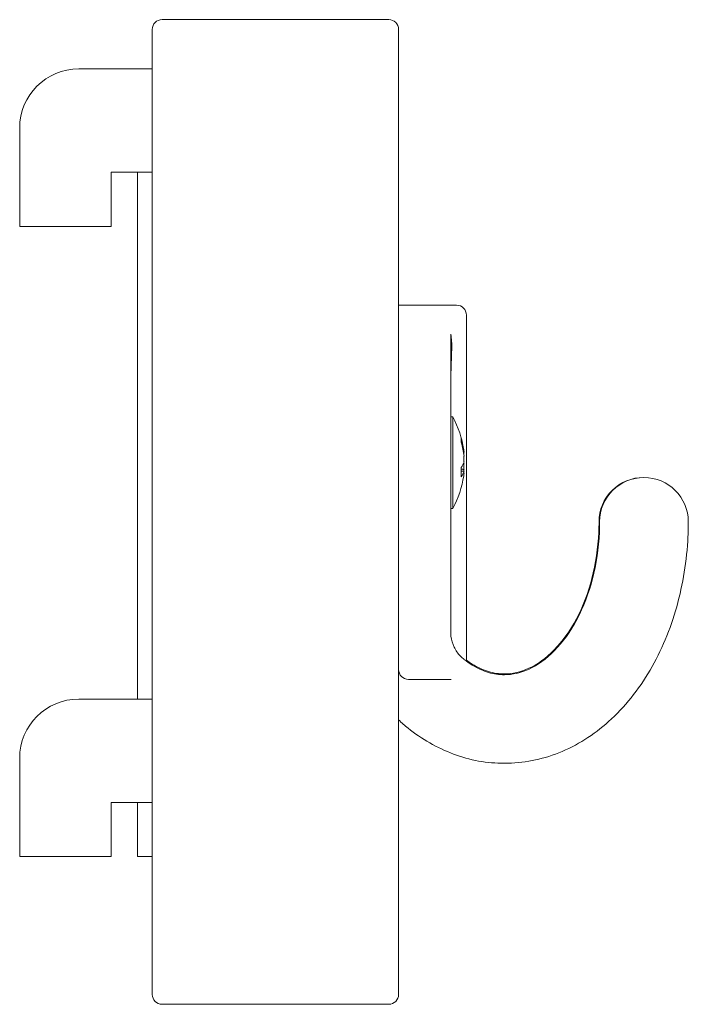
# Model space of a CAD drawing. Header units: millimetres. Extents: x -312.7 to -244.8, y -159.5 to -59.5.
import ezdxf

# ---------------------------------------------------------------- set-up
doc = ezdxf.new("R2010")
doc.units = ezdxf.units.MM

msp = doc.modelspace()

# ---------------------------------------------------------------- linework, layer by layer
at = {"color": 0, "linetype": 'Continuous', "lineweight": 0}
for p, q in [((-275.21, -59.51), (-298.21, -59.51)), ((-299.21, -60.51), (-299.21, -158.51)), ((-274.21, -158.51), (-274.21, -60.51)), ((-306.67, -64.51), (-300.91, -64.51)), ((-299.21, -64.51), (-300.91, -64.51)), ((-312.67, -80.51), (-312.67, -70.51)), ((-303.37, -75.01), (-303.37, -80.51)), ((-300.91, -75.01), (-303.37, -75.01)), ((-300.91, -75.01), (-299.21, -75.01)), ((-300.71, -128.51), (-300.71, -75.01)), ((-303.37, -80.51), (-312.67, -80.51)), ((-274.21, -88.51), (-268.91, -88.51)), ((-268.91, -88.51), (-268.91, -88.51)), ((-268.91, -88.51), (-268.33, -88.51)), ((-268.32, -88.51), (-268.33, -88.51)), ((-268.32, -88.51), (-268.32, -88.51)), ((-267.33, -89.51), (-267.33, -124.66)), ((-268.91, -93.76), (-268.91, -99.45)), ((-268.91, -109.97), (-268.91, -99.45)), ((-268.91, -99.86), (-268.71, -99.86)), ((-268.71, -100.23), (-268.71, -99.86)), ((-268.71, -106.33), (-268.71, -100.23)), ((-267.57, -103.44), (-267.57, -103.67)), ((-267.57, -103.84), (-267.57, -104.41)), ((-267.57, -104.62), (-267.57, -105.19)), ((-267.57, -105.36), (-267.57, -105.59)), ((-268.71, -109.16), (-268.71, -106.33)), ((-268.91, -109.16), (-268.71, -109.16)), ((-268.91, -109.97), (-268.91, -115.42)), ((-268.91, -115.42), (-268.91, -121.99)), ((-272.94, -126.51), (-273.21, -126.51)), ((-306.67, -128.51), (-300.91, -128.51)), ((-299.21, -128.51), (-300.91, -128.51)), ((-312.67, -144.51), (-312.67, -134.51)), ((-303.37, -139.01), (-303.37, -144.51)), ((-300.91, -139.01), (-303.37, -139.01)), ((-300.91, -139.01), (-299.21, -139.01)), ((-300.71, -144.51), (-300.71, -139.01)), ((-303.37, -144.51), (-312.67, -144.51)), ((-300.71, -144.51), (-299.21, -144.51)), ((-298.21, -159.51), (-275.21, -159.51))]:
    msp.add_line(p, q, dxfattribs=at)
for centre, start, end in [((-298.21, -60.51), 90, 180), ((-275.21, -60.51), 0, 90), ((-273.21, -125.51), 180, 270), ((-298.21, -158.51), 180, 270), ((-275.21, -158.51), 270, 0)]:
    msp.add_arc(centre, 1, start, end, dxfattribs=at)
at = {"color": 0, "linetype": 'Continuous', "lineweight": 0, "extrusion": (2.20056e-16, -4.01378e-32, -1)}
msp.add_arc((306.67, -70.51), 6, 360, 90, dxfattribs=at)
at = {"color": 0, "linetype": 'Continuous', "lineweight": 0, "extrusion": (2.20056e-16, -3.85186e-34, -1)}
msp.add_arc((268.33, -89.51), 1, 90.5665, 180, dxfattribs=at)
at = {"color": 0, "linetype": 'Continuous', "lineweight": 0, "extrusion": (2.20056e-16, 1.2326e-32, -1)}
msp.add_arc((277.12, -104.51), 9.61, 151.0594, 172.1119, dxfattribs=at)
at = {"color": 0, "linetype": 'Continuous', "lineweight": 0, "extrusion": (2.20056e-16, -6.16298e-33, -1)}
msp.add_arc((277.12, -104.51), 9.61, 187.8881, 208.9406, dxfattribs=at)
at = {"color": 0, "linetype": 'Continuous', "lineweight": 0, "extrusion": (2.20056e-16, 8.75812e-47, -1)}
msp.add_arc((249.36, -110.51), 4.5, 0, 90.4021, dxfattribs=at)
at = {"color": 0, "linetype": 'Continuous', "lineweight": 0, "extrusion": (2.20056e-16, 0, -1)}
msp.add_arc((249.3, -110.51), 4.5, 0, 180, dxfattribs=at)
at = {"color": 0, "linetype": 'Continuous', "lineweight": 0, "extrusion": (2.20056e-16, 1.30197e-31, -1)}
msp.add_arc((306.67, -134.51), 6, 0, 90, dxfattribs=at)
at = {"color": 0, "linetype": 'Continuous', "lineweight": 0}
for centre, major_axis, ratio, start_param, end_param in [((-265.91, -97.05), (0, -16.22), 0.18493, -1.83004, -1.5708), ((-277.12, -104.72), (9.6, 0), 0.9206, 0.09921, 0.26147), ((-277.12, -104.04), (9.6, 0), 0.39051, -0.26147, -0.09921), ((-277.12, -104.72), (9.6, 0), 0.9206, -0.12686, -0.09921)]:
    msp.add_ellipse(centre, major_axis=major_axis, ratio=ratio, start_param=start_param, end_param=end_param, dxfattribs=at)
at = {"color": 0, "linetype": 'Continuous', "lineweight": 0, "extrusion": (1.9835e-16, 2.64199e-17, -1)}
msp.add_ellipse((-276.27, -106.09), major_axis=(8.28, 4.48), ratio=0.34948, start_param=0.13234, end_param=0.24178, dxfattribs=at)
at = {"color": 0, "linetype": 'Continuous', "lineweight": 0, "extrusion": (2.13148e-16, 9.91685e-18, -1)}
msp.add_ellipse((-277.12, -104.31), major_axis=(9.6, 0), ratio=0.9206, start_param=-0.26147, end_param=-0.09921, dxfattribs=at)
at = {"color": 0, "linetype": 'Continuous', "lineweight": 0, "extrusion": (2.06589e-16, 6.74753e-17, -1)}
msp.add_ellipse((-277.12, -104.99), major_axis=(9.6, 0), ratio=0.39051, start_param=-0.12686, end_param=-0.09921, dxfattribs=at)
at = {"color": 0, "linetype": 'Continuous', "lineweight": 0, "extrusion": (2.12659e-16, 1.12072e-17, -1)}
msp.add_ellipse((-276.27, -103.84), major_axis=(5.81, -7.41), ratio=0.82387, start_param=-0.86539, end_param=-0.81067, dxfattribs=at)
at = {"color": 0, "linetype": 'Continuous', "lineweight": 0, "extrusion": (2.18752e-16, -5.57577e-17, -1)}
msp.add_ellipse((-277.12, -104.99), major_axis=(9.6, 0), ratio=0.39051, start_param=0.09921, end_param=0.26147, dxfattribs=at)
at = {"color": 0, "linetype": 'Continuous', "lineweight": 0, "extrusion": (2.10792e-16, 1.13399e-30, -1)}
msp.add_ellipse((-276.27, -103.84), major_axis=(5.81, -7.41), ratio=0.82387, start_param=-0.81067, end_param=-0.75595, dxfattribs=at)
at = {"color": 0, "linetype": 'Continuous', "lineweight": 0, "extrusion": (2.18752e-16, -2.36523e-17, -1)}
msp.add_ellipse((-277.12, -104.31), major_axis=(9.6, 0), ratio=0.9206, start_param=0.09921, end_param=0.11866, dxfattribs=at)
at = {"color": 0, "linetype": 'Continuous', "lineweight": 0}
for points, knots in [([(-268.91, -91.46), (-268.91, -91.86), (-268.91, -92.26), (-268.91, -93), (-268.91, -93.35), (-268.91, -93.7), (-268.91, -93.73), (-268.91, -93.76)], [-0.237549, -0.237549, -0.237549, -0.237549, -0.114998, -0.114998, 0, 0, 0.009269, 0.009269, 0.009269, 0.009269]), ([(-268.81, -92.89), (-268.8, -92.66), (-268.81, -92.41), (-268.84, -91.94), (-268.87, -91.7), (-268.91, -91.46)], [0.000003, 0.000003, 0.000003, 0.000003, 0.072324, 0.072324, 0.144516, 0.144516, 0.144516, 0.144516]), ([(-263.46, -126.04), (-262.65, -126.04), (-261.82, -125.87), (-260.11, -125.08), (-259.22, -124.46), (-257.55, -122.74), (-256.76, -121.67), (-255.45, -119.18), (-254.91, -117.79), (-254.13, -114.79), (-253.89, -113.19), (-253.81, -111.21), (-253.8, -110.86), (-253.8, -110.51)], [3.14159, 3.14159, 3.14159, 3.14159, 3.45575, 3.45575, 3.76991, 3.76991, 4.0706, 4.0706, 4.36013, 4.36013, 4.65016, 4.65016, 4.71239, 4.71239, 4.71239, 4.71239]), ([(-263.46, -135.04), (-261.58, -135.04), (-259.7, -134.67), (-256.11, -133.24), (-254.4, -132.15), (-251.26, -129.33), (-249.84, -127.56), (-247.53, -123.61), (-246.62, -121.43), (-245.33, -116.85), (-244.95, -114.44), (-244.81, -111.51), (-244.8, -111.01), (-244.8, -110.51)], [3.14159, 3.14159, 3.14159, 3.14159, 3.4165, 3.4165, 3.7053, 3.7053, 4.01946, 4.01946, 4.33362, 4.33362, 4.64778, 4.64778, 4.71239, 4.71239, 4.71239, 4.71239]), ([(-263.46, -125.95), (-262.65, -125.95), (-261.84, -125.78), (-260.13, -125), (-259.25, -124.38), (-257.59, -122.67), (-256.81, -121.61), (-255.51, -119.14), (-254.97, -117.76), (-254.2, -114.78), (-253.96, -113.18), (-253.87, -111.21), (-253.86, -110.86), (-253.86, -110.51)], [3.14159, 3.14159, 3.14159, 3.14159, 3.45575, 3.45575, 3.76991, 3.76991, 4.07045, 4.07045, 4.35982, 4.35982, 4.64969, 4.64969, 4.71239, 4.71239, 4.71239, 4.71239]), ([(-268.89, -122.14), (-268.84, -122.51), (-268.73, -122.89), (-268.41, -123.57), (-268.19, -123.89), (-267.81, -124.27), (-267.7, -124.37), (-267.58, -124.47)], [0, 0, 0, 0, 1.1344, 1.1344, 2.27222, 2.27222, 2.72938, 2.72938, 2.72938, 2.72938]), ([(-267.56, -124.49), (-267.29, -124.7), (-267.01, -124.89), (-266.45, -125.23), (-266.17, -125.38), (-265.61, -125.63), (-265.34, -125.73), (-264.8, -125.89), (-264.53, -125.95), (-263.99, -126.02), (-263.73, -126.04), (-263.46, -126.04)], [2.634534, 2.634534, 2.634534, 2.634534, 2.733729, 2.733729, 2.835695, 2.835695, 2.937661, 2.937661, 3.039627, 3.039627, 3.141593, 3.141593, 3.141593, 3.141593]), ([(-267.33, -124.56), (-267.13, -124.71), (-266.94, -124.84), (-266.46, -125.13), (-266.18, -125.28), (-265.62, -125.53), (-265.35, -125.64), (-264.8, -125.8), (-264.53, -125.86), (-263.99, -125.94), (-263.73, -125.95), (-263.46, -125.95)], [2.659065, 2.659065, 2.659065, 2.659065, 2.728953, 2.728953, 2.832113, 2.832113, 2.935273, 2.935273, 3.038433, 3.038433, 3.141593, 3.141593, 3.141593, 3.141593]), ([(-272.5, -126.51), (-272.57, -126.51), (-272.65, -126.51), (-272.72, -126.51), (-272.8, -126.51), (-272.87, -126.51), (-272.94, -126.51)], [0.049137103, 0.049137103, 0.049137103, 0.049137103, 0.04940222, 0.04940222, 0.04940222, 0.049667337, 0.049667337, 0.049667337, 0.049667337]), ([(-268.87, -126.51), (-268.87, -126.51), (-268.88, -126.51), (-268.91, -126.51), (-268.93, -126.51), (-268.99, -126.51), (-269.01, -126.51), (-269.1, -126.51), (-269.16, -126.51), (-269.34, -126.51), (-269.45, -126.51), (-269.81, -126.51), (-270.03, -126.51), (-270.41, -126.51), (-270.56, -126.51), (-270.87, -126.51), (-271.02, -126.51), (-271.63, -126.51), (-272.07, -126.51), (-272.5, -126.51)], [-0.002008, -0.002008, -0.002008, -0.002008, 0, 0, 0.007913, 0.007913, 0.017817, 0.017817, 0.037597, 0.037597, 0.077213, 0.077213, 0.158956, 0.158956, 0.212904, 0.212904, 0.268612, 0.268612, 0.430449, 0.430449, 0.430449, 0.430449]), ([(-274.21, -130.63), (-273.9, -130.92), (-273.58, -131.2), (-272.55, -132.02), (-271.81, -132.53), (-270.27, -133.41), (-269.47, -133.79), (-267.81, -134.41), (-266.96, -134.65), (-265.22, -134.96), (-264.34, -135.04), (-263.46, -135.04)], [2.566143, 2.566143, 2.566143, 2.566143, 2.626792, 2.626792, 2.755492, 2.755492, 2.884192, 2.884192, 3.012892, 3.012892, 3.141593, 3.141593, 3.141593, 3.141593])]:
    msp.add_open_spline(points, degree=3, knots=knots, dxfattribs=at)
for points, weights in [([(-267.63, -103.44), (-267.6, -103.44), (-267.57, -103.44)], [1.00729758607, 1.00714204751, 1.00698268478]), ([(-267.57, -103.67), (-267.58, -103.67), (-267.59, -103.67)], [1.00698268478, 1.007043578, 1.00710391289]), ([(-267.64, -104.62), (-267.61, -104.62), (-267.57, -104.62)], [1.00738614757, 1.00718757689, 1.00698268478]), ([(-267.57, -105.19), (-267.71, -105.18), (-267.85, -105.17)], [1.00698268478, 1.00780823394, 1.00853115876]), ([(-267.57, -105.36), (-267.71, -105.36), (-267.84, -105.35)], [1.00698268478, 1.00779410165, 1.00850637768])]:
    msp.add_rational_spline(points, weights, degree=2, dxfattribs=at)
msp.add_open_spline([(-268.89, -122.14), (-268.9, -122.01), (-268.91, -121.87), (-268.91, -121.73)], degree=3, dxfattribs=at)

doc.saveas('drawing.dxf')
